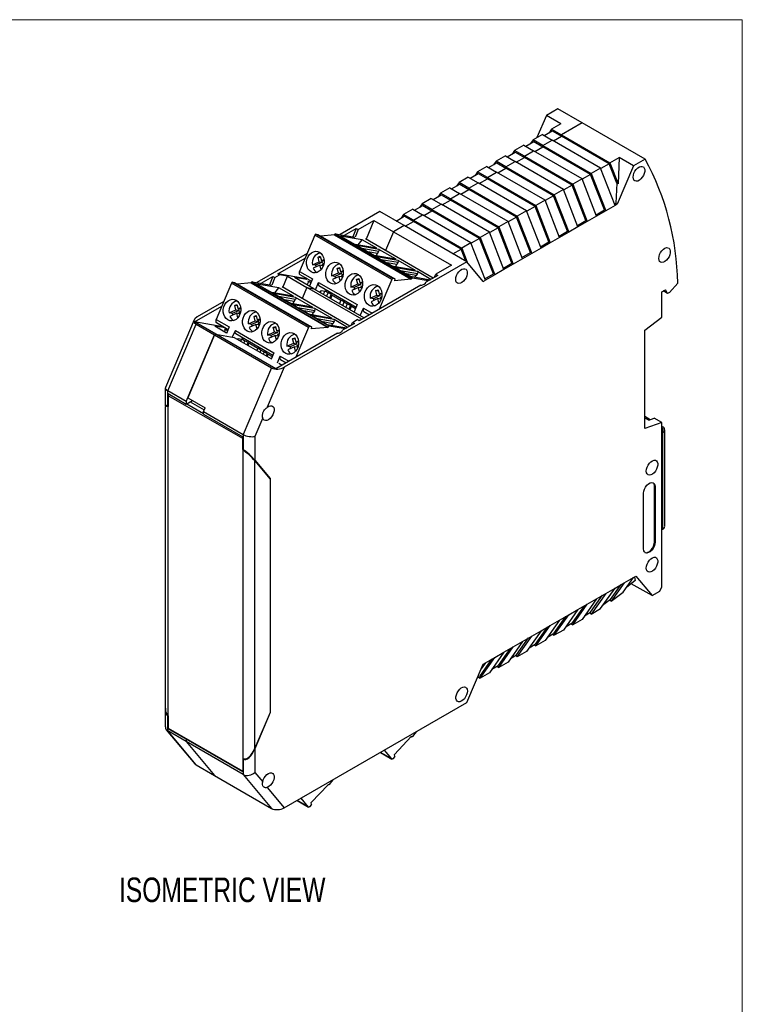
# Model space of a CAD drawing. Header units: millimetres. Extents: x 0 to 432, y 0 to 279.
# Tile 4 of 4: x 299 to 432, y 99 to 279. Entities that reach past the tile are written whole.
import ezdxf

# ---------------------------------------------------------------- set-up
doc = ezdxf.new("R2010")
doc.units = ezdxf.units.MM
doc.layers.add('TEXT', color=140, linetype='Continuous', lineweight=25)
doc.styles.add('SLDTEXTSTYLE0', font='TXT', dxfattribs={"width": 0.75})

msp = doc.modelspace()

# ---------------------------------------------------------------- linework, layer by layer
at = {"color": 7, "linetype": 'Continuous', "lineweight": 18}
for p in [(0, 279.4), (431.8, 0)]:
    msp.add_line(p, (431.8, 279.4), dxfattribs=at)
for p, q in [((397.99, 263.05), (395.88, 261.82)), ((402.45, 260.47), (397.99, 263.05)), ((395.88, 261.82), (394.15, 257.77)), ((398.53, 260.29), (395.88, 261.82)), ((398.53, 260.29), (396.83, 259.31)), ((402.45, 260.47), (398.63, 258.27)), ((413.97, 253.82), (402.45, 260.47)), ((395.47, 258.14), (396.95, 259)), ((396.83, 259.31), (396.38, 258.66)), ((396.83, 259.31), (398.63, 258.27)), ((396.95, 259), (398.63, 258.03)), ((392.08, 256.18), (393.56, 257.04)), ((393.44, 257.35), (392.98, 256.7)), ((395.14, 258.33), (393.44, 257.35)), ((395.24, 256.31), (393.44, 257.35)), ((393.56, 257.04), (395.24, 256.07)), ((395.14, 258.33), (396.94, 257.29)), ((395.24, 256.31), (396.94, 257.29)), ((405.81, 252.17), (396.94, 257.29)), ((397.15, 257.17), (398.63, 258.03)), ((398.63, 258.27), (407.51, 253.15)), ((398.63, 258.03), (398.63, 258.27)), ((407.38, 252.98), (398.63, 258.03)), ((388.68, 254.22), (390.17, 255.08)), ((390.04, 255.39), (389.59, 254.74)), ((391.74, 256.37), (390.04, 255.39)), ((391.85, 254.35), (390.04, 255.39)), ((390.17, 255.08), (391.85, 254.11)), ((391.74, 256.37), (393.54, 255.33)), ((391.85, 254.35), (393.54, 255.33)), ((402.41, 250.21), (393.54, 255.33)), ((393.75, 255.21), (395.24, 256.07)), ((395.24, 256.31), (404.11, 251.19)), ((395.24, 256.07), (395.24, 256.31)), ((403.99, 251.02), (395.24, 256.07)), ((385.29, 252.26), (386.77, 253.12)), ((386.65, 253.43), (386.19, 252.78)), ((388.35, 254.41), (386.65, 253.43)), ((388.45, 252.39), (386.65, 253.43)), ((386.77, 253.12), (388.45, 252.15)), ((388.35, 254.41), (390.15, 253.37)), ((388.45, 252.39), (390.15, 253.37)), ((399.02, 248.25), (390.15, 253.37)), ((390.36, 253.25), (391.85, 254.11)), ((391.85, 254.35), (400.72, 249.23)), ((391.85, 254.11), (391.85, 254.35)), ((400.59, 249.06), (391.85, 254.11)), ((407.38, 252.98), (405.84, 252.09)), ((408.77, 249.4), (407.38, 252.98)), ((407.51, 253.15), (409.2, 254.13)), ((407.51, 253.15), (409.01, 249.26)), ((409.2, 254.13), (409.01, 249.26)), ((411.86, 252.6), (409.2, 254.13)), ((413.97, 253.82), (411.86, 252.6)), ((381.89, 250.3), (383.38, 251.16)), ((383.26, 251.47), (382.8, 250.82)), ((384.95, 252.45), (383.26, 251.47)), ((385.06, 250.44), (383.26, 251.47)), ((383.38, 251.16), (385.06, 250.19)), ((384.95, 252.45), (386.75, 251.41)), ((385.06, 250.44), (386.75, 251.41)), ((395.63, 246.29), (386.75, 251.41)), ((386.97, 251.29), (388.45, 252.15)), ((388.45, 252.39), (397.32, 247.27)), ((388.45, 252.15), (388.45, 252.39)), ((397.2, 247.1), (388.45, 252.15)), ((405.81, 252.17), (404.11, 251.19)), ((404.11, 251.19), (406.77, 244.35)), ((408.46, 245.33), (405.81, 252.17)), ((411.86, 252.6), (408.87, 245.57)), ((379.86, 249.52), (379.4, 248.87)), ((381.56, 250.5), (379.86, 249.52)), ((381.66, 248.48), (379.86, 249.52)), ((381.56, 250.5), (383.36, 249.46)), ((381.66, 248.48), (383.36, 249.46)), ((392.23, 244.33), (383.36, 249.46)), ((383.57, 249.33), (385.06, 250.19)), ((385.06, 250.44), (393.93, 245.31)), ((385.06, 250.19), (385.06, 250.44)), ((393.81, 245.14), (385.06, 250.19)), ((402.41, 250.21), (400.72, 249.23)), ((405.07, 243.37), (402.41, 250.21)), ((403.99, 251.02), (402.45, 250.13)), ((406.52, 244.49), (403.99, 251.02)), ((408.77, 249.4), (408.63, 245.71)), ((409.01, 249.26), (408.77, 249.4)), ((376.47, 247.56), (376.01, 246.91)), ((378.16, 248.54), (376.47, 247.56)), ((378.27, 246.52), (376.47, 247.56)), ((378.16, 248.54), (379.97, 247.5)), ((378.5, 248.34), (379.98, 249.2)), ((379.98, 249.2), (381.66, 248.23)), ((380.18, 247.37), (381.66, 248.23)), ((381.66, 248.48), (390.53, 243.35)), ((381.66, 248.23), (381.66, 248.48)), ((390.41, 243.18), (381.66, 248.23)), ((399.02, 248.25), (397.32, 247.27)), ((401.67, 241.41), (399.02, 248.25)), ((400.59, 249.06), (399.05, 248.17)), ((403.13, 242.53), (400.59, 249.06)), ((400.72, 249.23), (403.37, 242.39)), ((374.77, 246.58), (373.07, 245.6)), ((374.77, 246.58), (376.57, 245.54)), ((375.11, 246.38), (376.59, 247.24)), ((376.59, 247.24), (378.27, 246.27)), ((376.78, 245.41), (378.27, 246.27)), ((378.27, 246.52), (379.97, 247.5)), ((378.27, 246.52), (387.14, 241.39)), ((378.27, 246.27), (378.27, 246.52)), ((387.02, 241.22), (378.27, 246.27)), ((388.84, 242.37), (379.97, 247.5)), ((395.63, 246.29), (393.93, 245.31)), ((398.28, 239.45), (395.63, 246.29)), ((397.2, 247.1), (395.66, 246.21)), ((399.73, 240.57), (397.2, 247.1)), ((397.32, 247.27), (399.98, 240.43)), ((408.37, 245.56), (408.63, 245.71)), ((408.63, 245.71), (408.87, 245.57)), ((365.33, 244.19), (358.05, 239.99)), ((369.78, 241.62), (365.33, 244.19)), ((371.38, 244.62), (369.68, 243.64)), ((371.38, 244.62), (373.18, 243.58)), ((371.71, 244.42), (373.2, 245.28)), ((373.07, 245.6), (372.62, 244.95)), ((374.87, 244.56), (373.07, 245.6)), ((373.2, 245.28), (374.87, 244.31)), ((373.39, 243.45), (374.87, 244.31)), ((374.87, 244.56), (376.57, 245.54)), ((374.87, 244.56), (383.75, 239.44)), ((374.87, 244.31), (374.87, 244.56)), ((383.62, 239.26), (374.87, 244.31)), ((385.44, 240.41), (376.57, 245.54)), ((392.23, 244.33), (390.53, 243.35)), ((394.89, 237.49), (392.23, 244.33)), ((393.81, 245.14), (392.26, 244.25)), ((396.34, 238.62), (393.81, 245.14)), ((393.93, 245.31), (396.58, 238.47)), ((404.98, 243.6), (406.52, 244.49)), ((406.77, 244.35), (405.07, 243.37)), ((406.77, 244.35), (406.52, 244.49)), ((408.46, 245.33), (406.77, 244.35)), ((408.87, 245.57), (408.46, 245.33)), ((361.37, 240.88), (364.26, 242.55)), ((364.26, 242.55), (362.8, 239.11)), ((364.26, 242.55), (367.83, 240.49)), ((368.32, 242.46), (369.8, 243.32)), ((369.68, 243.64), (369.22, 242.99)), ((371.48, 242.6), (369.68, 243.64)), ((371.48, 242.35), (369.8, 243.32)), ((370, 241.5), (371.48, 242.35)), ((371.48, 242.6), (373.18, 243.58)), ((371.48, 242.35), (371.48, 242.6)), ((371.48, 242.6), (380.35, 237.48)), ((380.23, 237.3), (371.48, 242.35)), ((382.05, 238.46), (373.18, 243.58)), ((388.84, 242.37), (387.14, 241.39)), ((391.49, 235.53), (388.84, 242.37)), ((390.41, 243.18), (388.87, 242.29)), ((392.94, 236.66), (390.41, 243.18)), ((390.53, 243.35), (393.19, 236.51)), ((401.58, 241.64), (403.13, 242.53)), ((403.37, 242.39), (401.67, 241.41)), ((403.37, 242.39), (403.13, 242.53)), ((405.07, 243.37), (403.37, 242.39)), ((358.86, 239.85), (361.02, 241.09)), ((361.02, 241.09), (360.38, 239.58)), ((361.37, 240.88), (360.79, 239.51)), ((361.02, 241.09), (361.37, 240.88)), ((367.83, 240.49), (366.37, 237.05)), ((369.78, 241.62), (367.83, 240.49)), ((367.83, 240.49), (378.48, 234.35)), ((381.31, 234.96), (369.78, 241.62)), ((385.44, 240.41), (383.75, 239.44)), ((388.1, 233.58), (385.44, 240.41)), ((387.02, 241.22), (385.48, 240.33)), ((389.55, 234.7), (387.02, 241.22)), ((387.14, 241.39), (389.79, 234.56)), ((398.19, 239.68), (399.73, 240.57)), ((399.98, 240.43), (398.28, 239.45)), ((399.98, 240.43), (399.73, 240.57)), ((401.67, 241.41), (399.98, 240.43)), ((353.43, 239.88), (350.6, 233.22)), ((367.53, 231.74), (353.43, 239.88)), ((367.72, 231.9), (353.62, 240.05)), ((353.62, 240.05), (353.96, 240.01)), ((353.96, 240.01), (368.06, 231.87)), ((357, 239.9), (354.52, 239.69)), ((357.03, 239.97), (357, 239.9)), ((357, 239.9), (371.11, 231.76)), ((357.03, 239.97), (371.13, 231.82)), ((371.33, 231.98), (357.22, 240.13)), ((357.22, 240.13), (360.78, 239.51)), ((358.14, 239.7), (360.82, 238.16)), ((362.1, 239.02), (358.14, 239.7)), ((361.39, 238.07), (362.1, 239.02)), ((364.78, 237.48), (362.1, 239.02)), ((375.12, 232), (362.68, 239.18)), ((383.62, 239.26), (382.08, 238.37)), ((386.16, 232.74), (383.62, 239.26)), ((383.75, 239.44), (386.4, 232.6)), ((394.8, 237.73), (396.34, 238.62)), ((396.58, 238.47), (396.34, 238.62)), ((398.28, 239.45), (396.58, 238.47)), ((364.71, 237.5), (360.79, 238.18)), ((360.82, 238.16), (364.78, 237.48)), ((361.19, 237.94), (364.35, 236.12)), ((365.15, 237.26), (361.19, 237.94)), ((362.03, 237.46), (365.17, 236.92)), ((364.9, 236.52), (363.13, 236.83)), ((364.9, 236.52), (365.17, 236.92)), ((368.31, 235.44), (365.15, 237.26)), ((378.75, 236.44), (380.23, 237.3)), ((381.09, 235.09), (380.23, 237.3)), ((382.05, 238.46), (380.35, 237.48)), ((380.35, 237.48), (381.34, 234.92)), ((384.7, 231.62), (382.05, 238.46)), ((394.89, 237.49), (393.19, 236.51)), ((396.58, 238.47), (394.89, 237.49)), ((351.98, 236.49), (342.77, 231.17)), ((346.6, 232.77), (351.64, 235.67)), ((381.31, 234.96), (347.81, 215.63)), ((352.97, 234.43), (354.2, 234.99)), ((354.8, 234.89), (353.56, 234.33)), ((354.01, 235.8), (354.41, 235.98)), ((354.2, 234.99), (354.01, 235.8)), ((354.48, 235.72), (354.01, 235.8)), ((354.2, 234.99), (354.8, 234.89)), ((354.41, 235.98), (354.61, 235.18)), ((354.61, 235.18), (355.09, 235.4)), ((355.11, 235.09), (354.61, 235.18)), ((354.8, 234.89), (354.73, 235.16)), ((368.24, 235.46), (364.32, 236.14)), ((364.35, 236.12), (368.31, 235.44)), ((364.69, 236.07), (364.9, 236.52)), ((368.69, 235.22), (364.73, 235.9)), ((364.73, 235.9), (367.89, 234.08)), ((365.56, 235.42), (368.71, 234.88)), ((368.71, 234.88), (368.43, 234.48)), ((371.85, 233.4), (368.69, 235.22)), ((384.29, 231.38), (381.31, 234.96)), ((391.49, 235.53), (389.79, 234.56)), ((391.4, 235.77), (392.94, 236.66)), ((393.19, 236.51), (391.49, 235.53)), ((393.19, 236.51), (392.94, 236.66)), ((350.6, 233.22), (352.98, 231.84)), ((353.56, 234.33), (352.97, 234.43)), ((354.36, 234.34), (353.12, 233.78)), ((354.56, 233.54), (354.36, 234.34)), ((354.83, 234.26), (354.36, 234.34)), ((354.57, 233.54), (354.56, 233.54)), ((355.08, 234.67), (354.77, 234.53)), ((354.77, 234.53), (354.89, 234.05)), ((357.54, 233.76), (357.95, 233.94)), ((357.74, 232.95), (357.54, 233.76)), ((358.01, 233.68), (357.54, 233.76)), ((357.95, 233.94), (358.14, 233.14)), ((358.14, 233.14), (358.63, 233.36)), ((358.65, 233.05), (358.14, 233.14)), ((358.33, 232.85), (358.27, 233.12)), ((368.43, 234.48), (366.66, 234.79)), ((371.78, 233.42), (367.86, 234.1)), ((367.89, 234.08), (371.85, 233.4)), ((368.22, 234.03), (368.43, 234.48)), ((372.22, 233.18), (368.27, 233.86)), ((368.27, 233.86), (370.94, 232.32)), ((369.1, 233.38), (372.25, 232.84)), ((374.69, 231.75), (372.22, 233.18)), ((378.48, 234.35), (375.58, 232.68)), ((388.1, 233.58), (386.4, 232.6)), ((388.01, 233.81), (389.55, 234.7)), ((389.79, 234.56), (388.1, 233.58)), ((389.79, 234.56), (389.55, 234.7)), ((356.05, 223.17), (341.95, 231.31)), ((341.95, 231.31), (345.51, 230.7)), ((343.59, 231.03), (345.74, 232.27)), ((345.74, 232.27), (345.1, 230.77)), ((346.1, 232.07), (345.51, 230.69)), ((345.74, 232.27), (346.1, 232.07)), ((346.1, 232.07), (346.96, 232.56)), ((346.6, 232.77), (346.96, 232.56)), ((351.83, 231.87), (346.6, 232.77)), ((348.4, 232.31), (346.96, 232.56)), ((347.54, 230.29), (348.4, 232.31)), ((348.4, 232.31), (351.97, 230.25)), ((351.92, 231.71), (349.67, 232.09)), ((353.25, 230.03), (349.67, 232.09)), ((350.65, 232.64), (352.8, 231.4)), ((351.74, 232.01), (351.92, 231.71)), ((352.03, 230.73), (352.3, 231.36)), ((352.04, 231.51), (352.3, 231.36)), ((352.68, 231.14), (352.3, 231.36)), ((352.98, 231.84), (352.42, 230.51)), ((356.5, 232.39), (357.74, 232.95)), ((357.09, 232.29), (356.5, 232.39)), ((357.9, 232.3), (356.66, 231.74)), ((358.33, 232.85), (357.09, 232.29)), ((357.74, 232.95), (358.33, 232.85)), ((358.09, 231.5), (357.9, 232.3)), ((358.37, 232.22), (357.9, 232.3)), ((358.1, 231.5), (358.09, 231.5)), ((358.61, 232.63), (358.3, 232.49)), ((358.3, 232.49), (358.42, 232.01)), ((361.08, 231.72), (361.48, 231.9)), ((361.27, 230.91), (361.08, 231.72)), ((361.55, 231.64), (361.08, 231.72)), ((361.48, 231.9), (361.68, 231.1)), ((361.68, 231.1), (362.16, 231.32)), ((367.53, 231.74), (365.22, 226.29)), ((368.06, 231.87), (367.72, 231.9)), ((368.06, 231.87), (368.05, 231.49)), ((371.11, 231.76), (368.05, 231.49)), ((371.97, 232.44), (370.2, 232.75)), ((370.94, 232.32), (374.58, 231.69)), ((371.11, 231.76), (371.13, 231.82)), ((374.22, 231.49), (371.33, 231.98)), ((371.84, 232.16), (371.97, 232.44)), ((372.25, 232.84), (371.97, 232.44)), ((375.94, 232.47), (373.78, 231.23)), ((375.35, 232.14), (375.58, 232.68)), ((375.58, 232.68), (375.94, 232.47)), ((384.29, 231.38), (384.7, 231.62)), ((384.61, 231.85), (386.16, 232.74)), ((386.4, 232.6), (384.7, 231.62)), ((386.4, 232.6), (386.16, 232.74)), ((338.15, 231.07), (335.32, 224.4)), ((352.26, 222.92), (338.15, 231.07)), ((352.45, 223.08), (338.34, 231.23)), ((338.34, 231.23), (338.68, 231.19)), ((338.68, 231.19), (352.79, 223.05)), ((341.73, 231.09), (339.24, 230.87)), ((341.75, 231.15), (341.73, 231.09)), ((341.73, 231.09), (355.83, 222.94)), ((341.75, 231.15), (355.86, 223.01)), ((342.87, 230.89), (345.54, 229.34)), ((346.83, 230.2), (342.87, 230.89)), ((346.11, 229.26), (346.83, 230.2)), ((349.5, 228.66), (346.83, 230.2)), ((359.85, 223.19), (347.41, 230.37)), ((351.97, 230.25), (351.11, 228.23)), ((362.03, 224.45), (351.97, 230.25)), ((351.97, 230.25), (353.25, 230.03)), ((353.25, 230.03), (362.48, 224.7)), ((353.55, 229.86), (354.11, 231.19)), ((354.11, 231.19), (361.19, 227.11)), ((354.17, 230.61), (361, 226.67)), ((354.51, 229.6), (354.41, 229.36)), ((355.55, 229.48), (354.64, 229.64)), ((355, 229.02), (355.23, 229.54)), ((355.26, 229.98), (355.55, 229.48)), ((355.55, 229.48), (355.84, 229.32)), ((360.04, 230.35), (361.27, 230.91)), ((360.63, 230.24), (360.04, 230.35)), ((361.43, 230.26), (360.2, 229.7)), ((361.87, 230.81), (360.63, 230.24)), ((361.27, 230.91), (361.87, 230.81)), ((361.63, 229.46), (361.43, 230.26)), ((361.9, 230.18), (361.43, 230.26)), ((372.83, 230.68), (361.52, 224.15)), ((361.64, 229.46), (361.63, 229.46)), ((362.18, 231.01), (361.68, 231.1)), ((361.87, 230.81), (361.8, 231.08)), ((362.15, 230.59), (361.84, 230.45)), ((361.84, 230.45), (361.96, 229.96)), ((364.61, 229.68), (365.02, 229.86)), ((364.81, 228.87), (364.61, 229.68)), ((365.08, 229.59), (364.61, 229.68)), ((365.02, 229.86), (365.22, 229.06)), ((373.69, 231.02), (373.78, 231.23)), ((417.02, 229.45), (417.73, 229.86)), ((417.02, 224.81), (417.02, 229.45)), ((418.09, 229.17), (417.31, 229.62)), ((418.09, 229.17), (417.73, 229.86)), ((418.43, 229.37), (419.96, 231.07)), ((336.71, 227.67), (331.83, 224.85)), ((349.43, 228.68), (345.51, 229.36)), ((345.54, 229.34), (349.5, 228.66)), ((345.92, 229.13), (349.08, 227.3)), ((349.88, 228.44), (345.92, 229.13)), ((346.75, 228.65), (349.9, 228.1)), ((349.63, 227.7), (347.85, 228.01)), ((349.41, 227.26), (349.63, 227.7)), ((349.63, 227.7), (349.9, 228.1)), ((353.04, 226.62), (349.88, 228.44)), ((354.35, 229.4), (354.35, 229.39)), ((355.84, 229.32), (355.57, 228.69)), ((356.43, 228.97), (355.84, 229.32)), ((356.17, 228.35), (356.43, 228.97)), ((356.35, 228.24), (356.62, 228.87)), ((356.43, 228.97), (358.21, 227.95)), ((358.21, 227.95), (357.94, 227.32)), ((358.81, 227.6), (358.21, 227.95)), ((363.57, 228.31), (364.81, 228.87)), ((364.16, 228.2), (363.57, 228.31)), ((364.97, 228.22), (363.73, 227.66)), ((365.4, 228.77), (364.16, 228.2)), ((364.81, 228.87), (365.4, 228.77)), ((365.17, 227.42), (364.97, 228.22)), ((365.44, 228.14), (364.97, 228.22)), ((365.22, 229.06), (365.7, 229.28)), ((365.72, 228.97), (365.22, 229.06)), ((365.4, 228.77), (365.34, 229.04)), ((365.68, 228.55), (365.38, 228.41)), ((365.38, 228.41), (365.49, 227.92)), ((418.43, 229.37), (418.09, 229.17)), ((331.33, 223.95), (336.37, 226.86)), ((337.69, 225.61), (338.93, 226.18)), ((339.52, 226.07), (338.28, 225.51)), ((338.73, 226.98), (339.14, 227.17)), ((338.93, 226.18), (338.73, 226.98)), ((339.2, 226.9), (338.73, 226.98)), ((338.93, 226.18), (339.52, 226.07)), ((339.14, 227.17), (339.34, 226.36)), ((339.34, 226.36), (339.82, 226.58)), ((339.84, 226.28), (339.34, 226.36)), ((339.52, 226.07), (339.46, 226.34)), ((339.8, 225.85), (339.49, 225.71)), ((352.97, 226.64), (349.05, 227.32)), ((349.08, 227.3), (353.04, 226.62)), ((353.41, 226.4), (349.46, 227.08)), ((349.46, 227.08), (352.62, 225.26)), ((350.29, 226.6), (353.44, 226.06)), ((353.16, 225.66), (351.39, 225.97)), ((353.44, 226.06), (353.16, 225.66)), ((356.57, 224.58), (353.41, 226.4)), ((358.54, 226.98), (358.81, 227.6)), ((358.81, 227.6), (359.37, 227.28)), ((359.37, 227.28), (359.11, 226.65)), ((359.97, 226.93), (359.37, 227.28)), ((359.7, 226.3), (359.97, 226.93)), ((359.88, 226.2), (360.15, 226.83)), ((359.97, 226.93), (360.89, 226.4)), ((361.19, 227.11), (360.62, 225.78)), ((361.75, 225.12), (362.32, 226.45)), ((362.32, 226.45), (363.91, 225.53)), ((362.37, 225.87), (363.44, 225.26)), ((365.17, 227.42), (365.17, 227.42)), ((331.29, 224.31), (326.02, 211.89)), ((335.32, 224.4), (337.71, 223.03)), ((338.28, 225.51), (337.69, 225.61)), ((339.09, 225.53), (337.85, 224.96)), ((339.29, 224.72), (339.09, 225.53)), ((339.56, 225.44), (339.09, 225.53)), ((339.29, 224.73), (339.29, 224.72)), ((339.49, 225.71), (339.61, 225.23)), ((341.23, 223.57), (342.46, 224.14)), ((343.06, 224.03), (341.82, 223.47)), ((342.27, 224.94), (342.67, 225.13)), ((342.46, 224.14), (342.27, 224.94)), ((342.74, 224.86), (342.27, 224.94)), ((342.46, 224.14), (343.06, 224.03)), ((342.67, 225.13), (342.87, 224.32)), ((342.87, 224.32), (343.35, 224.54)), ((343.37, 224.23), (342.87, 224.32)), ((343.06, 224.03), (342.99, 224.3)), ((356.5, 224.6), (352.58, 225.28)), ((352.62, 225.26), (356.57, 224.58)), ((352.95, 225.22), (353.16, 225.66)), ((356.95, 224.36), (352.99, 225.04)), ((352.99, 225.04), (355.67, 223.5)), ((353.82, 224.56), (356.97, 224.02)), ((359.42, 222.94), (356.95, 224.36)), ((360.31, 223.86), (361.17, 224.36)), ((361.52, 224.15), (361.17, 224.36)), ((361.17, 224.36), (361.71, 224.26)), ((362.75, 224.86), (362.76, 224.89)), ((413.94, 222.41), (417.02, 224.81)), ((326.44, 211.29), (331.63, 223.51)), ((335.25, 221.68), (331.33, 223.95)), ((336.55, 223.05), (331.33, 223.95)), ((331.63, 223.51), (335.02, 221.55)), ((336.65, 222.89), (335.08, 223.16)), ((337.24, 221.91), (335.08, 223.16)), ((335.38, 223.82), (337.52, 222.58)), ((336.47, 223.19), (336.65, 222.89)), ((336.77, 222.69), (337.03, 222.54)), ((336.85, 222.14), (337.03, 222.54)), ((337.41, 222.32), (337.03, 222.54)), ((337.71, 223.03), (337.2, 221.83)), ((338.33, 221.18), (338.84, 222.37)), ((338.84, 222.37), (345.91, 218.29)), ((341.82, 223.47), (341.23, 223.57)), ((342.62, 223.49), (341.39, 222.92)), ((342.82, 222.68), (342.62, 223.49)), ((343.1, 223.4), (342.62, 223.49)), ((342.83, 222.68), (342.82, 222.68)), ((343.34, 223.81), (343.03, 223.67)), ((343.03, 223.67), (343.15, 223.19)), ((345.8, 222.9), (346.21, 223.08)), ((346, 222.1), (345.8, 222.9)), ((346.28, 222.82), (345.8, 222.9)), ((346.21, 223.08), (346.41, 222.28)), ((346.41, 222.28), (346.89, 222.5)), ((346.91, 222.19), (346.41, 222.28)), ((346.59, 221.99), (346.53, 222.26)), ((352.26, 222.92), (349.94, 217.47)), ((352.79, 223.05), (352.45, 223.08)), ((352.79, 223.05), (352.77, 222.68)), ((355.83, 222.94), (352.77, 222.68)), ((356.7, 223.62), (354.92, 223.93)), ((355.67, 223.5), (359.3, 222.87)), ((355.83, 222.94), (355.86, 223.01)), ((358.95, 222.67), (356.05, 223.17)), ((356.56, 223.34), (356.7, 223.62)), ((356.97, 224.02), (356.7, 223.62)), ((358.42, 222.21), (358.5, 222.41)), ((360.66, 223.66), (358.5, 222.41)), ((360.08, 223.32), (360.31, 223.86)), ((360.31, 223.86), (360.66, 223.66)), ((413.94, 204.36), (413.94, 222.41)), ((329.83, 209.33), (335.02, 221.55)), ((335.02, 221.55), (330.12, 210.01)), ((335.02, 221.55), (335.25, 221.68)), ((335.02, 221.55), (345.49, 215.51)), ((346.25, 215.34), (335.25, 221.68)), ((335.25, 221.68), (338.65, 221.1)), ((338.65, 221.1), (338.59, 221.13)), ((338.65, 221.1), (345.44, 217.18)), ((338.9, 221.79), (345.73, 217.85)), ((339.23, 220.78), (339.23, 220.77)), ((340.28, 220.66), (339.37, 220.82)), ((339.82, 220.42), (339.95, 220.72)), ((339.98, 221.16), (340.28, 220.66)), ((340.28, 220.66), (340.56, 220.5)), ((340.56, 220.5), (340.39, 220.09)), ((341.16, 220.16), (340.56, 220.5)), ((344.76, 221.53), (346, 222.1)), ((345.36, 221.43), (344.76, 221.53)), ((346.16, 221.44), (344.92, 220.88)), ((346.59, 221.99), (345.36, 221.43)), ((346, 222.1), (346.59, 221.99)), ((346.36, 220.64), (346.16, 221.44)), ((346.63, 221.36), (346.16, 221.44)), ((357.56, 221.87), (346.25, 215.34)), ((346.37, 220.64), (346.36, 220.64)), ((346.88, 221.77), (346.57, 221.63)), ((346.57, 221.63), (346.68, 221.15)), ((349.34, 220.86), (349.75, 221.04)), ((349.54, 220.05), (349.34, 220.86)), ((349.81, 220.78), (349.34, 220.86)), ((349.75, 221.04), (349.94, 220.24)), ((349.94, 220.24), (350.42, 220.46)), ((340.99, 219.75), (341.16, 220.16)), ((341.16, 220.16), (342.94, 219.13)), ((341.17, 219.64), (341.34, 220.05)), ((342.94, 219.13), (342.76, 218.72)), ((343.53, 218.79), (342.94, 219.13)), ((343.36, 218.38), (343.53, 218.79)), ((343.53, 218.79), (344.1, 218.46)), ((348.3, 219.49), (349.54, 220.05)), ((348.89, 219.39), (348.3, 219.49)), ((349.69, 219.4), (348.46, 218.84)), ((350.13, 219.95), (348.89, 219.39)), ((349.54, 220.05), (350.13, 219.95)), ((349.89, 218.6), (349.69, 219.4)), ((350.17, 219.32), (349.69, 219.4)), ((350.45, 220.15), (349.94, 220.24)), ((350.13, 219.95), (350.06, 220.22)), ((350.41, 219.73), (350.1, 219.59)), ((350.1, 219.59), (350.22, 219.11)), ((344.1, 218.46), (343.93, 218.05)), ((344.7, 218.11), (344.1, 218.46)), ((344.52, 217.71), (344.7, 218.11)), ((344.7, 218.11), (345.61, 217.58)), ((344.7, 217.6), (344.88, 218.01)), ((345.91, 218.29), (345.4, 217.09)), ((346.54, 216.44), (347.04, 217.64)), ((347.04, 217.64), (348.64, 216.72)), ((347.1, 217.06), (348.16, 216.44)), ((349.9, 218.6), (349.89, 218.6)), ((345.49, 215.51), (340.3, 203.29)), ((347.81, 215.63), (344.7, 208.3)), ((346.8, 216.4), (347.44, 216.02)), ((347.48, 216.04), (347.49, 216.07)), ((326, 211.79), (326, 208.53)), ((329.83, 209.33), (326.44, 211.29)), ((326.44, 208.47), (326.44, 211.29)), ((326.51, 210.8), (326.51, 208.43)), ((326.51, 210.8), (329.83, 208.88)), ((340.19, 202.53), (326.55, 210.41)), ((326.55, 208.28), (326.55, 210.41)), ((330.12, 210.01), (333.3, 208.17)), ((326, 208.41), (326, 153.01)), ((326.44, 208.47), (326.51, 208.43)), ((326.44, 208.35), (326.44, 151.84)), ((326.55, 208.28), (326.44, 208.35)), ((326.55, 208.38), (326.51, 208.43)), ((329.83, 208.88), (330.96, 209.53)), ((329.83, 209.33), (329.83, 208.88)), ((329.94, 208.94), (333.01, 207.16)), ((330.57, 209.31), (333.15, 207.82)), ((333.01, 207.49), (333.3, 208.17)), ((333.01, 207.49), (340.3, 203.29)), ((333.01, 207.04), (333.01, 207.49)), ((333.01, 207.04), (340.23, 202.88)), ((343.86, 206.32), (342.42, 202.92)), ((414.92, 206), (413.94, 206.56)), ((414.65, 205.9), (413.94, 206.31)), ((414.65, 205.9), (415.67, 206.29)), ((417.02, 205.51), (415.67, 206.29)), ((417.02, 205.51), (413.94, 204.36)), ((417.02, 175.34), (417.02, 205.51)), ((417.19, 204.69), (417.02, 204.79)), ((417.19, 204.44), (417.02, 204.54)), ((417.02, 204.51), (417.19, 204.44)), ((417.19, 204.44), (417.19, 203.63)), ((417.58, 186.44), (417.58, 204.16)), ((340.19, 202.53), (340.19, 200.41)), ((340.23, 200.51), (340.23, 202.88)), ((340.3, 203.29), (340.3, 200.47)), ((342.42, 202.92), (342.42, 198.58)), ((417.19, 203.63), (417.19, 185.91)), ((340.3, 200.34), (340.19, 200.41)), ((340.23, 200.51), (340.3, 200.47)), ((340.23, 200.51), (340.43, 200.27)), ((340.3, 143.84), (340.3, 200.34)), ((342.42, 198.58), (345.25, 195.19)), ((342.42, 145.73), (342.42, 198.46)), ((342.42, 198.46), (345.21, 195.1)), ((345.05, 195.3), (345.25, 195.19)), ((345.25, 195.19), (345.25, 152.27)), ((345.21, 195.1), (345.21, 152.3)), ((415.71, 193.79), (415.82, 193.73)), ((415.71, 183.58), (415.71, 193.79)), ((415.82, 193.73), (415.82, 183.52)), ((413.69, 182.29), (413.69, 192.5)), ((417.19, 185.91), (417.02, 185.8)), ((415.71, 183.58), (415.82, 183.52)), ((409.94, 174.34), (411.86, 177.07)), ((410.16, 176.09), (411.86, 177.07)), ((411.86, 177.07), (412.27, 177.3)), ((412.06, 177.19), (412.18, 176.47)), ((412.27, 177.3), (415.25, 173.72)), ((407.66, 173.02), (409.58, 175.75)), ((410.16, 176.09), (407.76, 172.68)), ((408.46, 175.11), (410.16, 176.09)), ((412.18, 176.47), (410.57, 175.24)), ((415.25, 173.72), (411.45, 175.91)), ((416.68, 174.55), (417.02, 175.34)), ((403.99, 170.67), (406.19, 173.79)), ((406.77, 174.13), (404.11, 170.35)), ((405.07, 173.15), (406.77, 174.13)), ((405.81, 171.33), (408.46, 175.11)), ((406.77, 174.13), (408.46, 175.11)), ((407.76, 172.68), (409.94, 174.34)), ((415.25, 173.72), (416.68, 174.55)), ((402.79, 171.84), (400.59, 168.71)), ((400.72, 168.39), (403.37, 172.17)), ((401.67, 171.19), (403.37, 172.17)), ((405.07, 173.15), (402.41, 169.37)), ((403.37, 172.17), (405.07, 173.15)), ((406.41, 172.07), (406.27, 171.98)), ((407.66, 173.02), (406.41, 172.07)), ((407.76, 172.68), (407.45, 172.86)), ((399.4, 169.88), (397.2, 166.75)), ((397.32, 166.44), (399.98, 170.21)), ((398.28, 169.23), (399.98, 170.21)), ((401.67, 171.19), (399.02, 167.41)), ((399.98, 170.21), (401.67, 171.19)), ((402.87, 170.02), (403.99, 170.67)), ((404.11, 170.35), (403.78, 170.55)), ((404.11, 170.35), (405.81, 171.33)), ((393.93, 164.48), (396.58, 168.25)), ((394.89, 167.27), (396.58, 168.25)), ((398.28, 169.23), (395.63, 165.46)), ((396.58, 168.25), (398.28, 169.23)), ((399.48, 168.06), (400.59, 168.71)), ((400.38, 168.59), (400.72, 168.39)), ((402.41, 169.37), (400.72, 168.39)), ((390.53, 162.52), (393.19, 166.29)), ((391.49, 165.31), (393.19, 166.29)), ((394.89, 167.27), (392.23, 163.5)), ((393.19, 166.29), (394.89, 167.27)), ((396, 167.92), (393.81, 164.79)), ((396.08, 166.11), (397.2, 166.75)), ((396.99, 166.63), (397.32, 166.44)), ((399.02, 167.41), (397.32, 166.44)), ((391.49, 165.31), (388.84, 161.54)), ((389.79, 164.33), (391.49, 165.31)), ((390.41, 162.83), (392.61, 165.96)), ((392.69, 164.15), (393.81, 164.79)), ((393.59, 164.67), (393.93, 164.48)), ((395.63, 165.46), (393.93, 164.48)), ((388.1, 163.35), (385.44, 159.58)), ((386.4, 162.37), (388.1, 163.35)), ((389.22, 164), (387.02, 160.87)), ((387.14, 160.56), (389.79, 164.33)), ((388.1, 163.35), (389.79, 164.33)), ((389.29, 162.19), (390.41, 162.83)), ((390.53, 162.52), (390.2, 162.71)), ((392.23, 163.5), (390.53, 162.52)), ((381.31, 154.13), (384.29, 161.16)), ((385.82, 162.04), (383.62, 158.91)), ((383.75, 158.6), (386.4, 162.37)), ((384.7, 161.39), (383.92, 160.28)), ((384.29, 161.16), (384.7, 161.39)), ((384.7, 161.39), (386.4, 162.37)), ((385.9, 160.23), (387.02, 160.87)), ((388.84, 161.54), (387.14, 160.56)), ((385.44, 159.58), (383.75, 158.6)), ((386.81, 160.75), (387.14, 160.56)), ((383.25, 158.7), (383.62, 158.91)), ((383.41, 158.79), (383.75, 158.6)), ((347.81, 134.79), (381.31, 154.13)), ((326, 152.88), (326, 149.62)), ((326.44, 151.84), (326.55, 151.78)), ((326.51, 151.68), (326.55, 151.77)), ((326.55, 149.41), (326.55, 151.78)), ((345.21, 152.3), (342.42, 145.73)), ((345.25, 152.27), (342.42, 145.61)), ((345.25, 152.27), (345.21, 152.29)), ((326.44, 151.72), (326.51, 151.68)), ((326.44, 148.9), (326.44, 151.72)), ((326.51, 151.68), (326.51, 149.31)), ((326.18, 149.12), (331.38, 142.87)), ((329.83, 146.94), (326.44, 148.9)), ((331.63, 142.67), (326.44, 148.9)), ((326.51, 149.31), (326.61, 149.37)), ((329.83, 147.39), (326.51, 149.31)), ((326.55, 149.41), (340.19, 141.53)), ((371.97, 148.74), (371.33, 147.88)), ((329.83, 147.39), (329.94, 147.45)), ((329.83, 147.39), (329.83, 146.94)), ((340.23, 141.39), (329.83, 147.39)), ((340.3, 140.9), (329.83, 146.94)), ((329.83, 146.94), (335.02, 140.71)), ((371.11, 147.85), (368.05, 144.59)), ((371.09, 147.84), (371.15, 147.8)), ((371.13, 147.82), (371.1, 147.84)), ((371.11, 147.85), (371.13, 147.82)), ((342.42, 145.61), (342.42, 141.27)), ((365.43, 144.96), (367.55, 143.73)), ((367.53, 143.75), (365.43, 144.96)), ((367.53, 143.75), (366.17, 145.39)), ((368.06, 144.23), (368.05, 144.59)), ((340.19, 143.9), (340.3, 143.84)), ((340.19, 143.9), (340.19, 141.53)), ((340.27, 143.86), (340.23, 143.76)), ((340.23, 143.76), (340.3, 143.72)), ((340.23, 143.76), (340.23, 141.39)), ((340.3, 143.72), (340.3, 140.9)), ((368.06, 144.23), (367.72, 143.8)), ((331.63, 142.67), (335.02, 140.71)), ((340.19, 141.53), (340.23, 141.55)), ((342.42, 141.27), (343.86, 139.53)), ((335.02, 140.71), (345.49, 134.67)), ((340.3, 140.9), (345.49, 134.67)), ((356.7, 139.92), (356.05, 139.07)), ((344.7, 138.52), (347.81, 134.79)), ((355.83, 139.03), (352.77, 135.77)), ((355.82, 139.02), (355.88, 138.99)), ((355.86, 139), (355.82, 139.02)), ((355.83, 139.03), (355.86, 139)), ((350.15, 136.14), (352.28, 134.91)), ((352.26, 134.93), (350.16, 136.14)), ((352.26, 134.93), (350.89, 136.57)), ((352.79, 135.42), (352.77, 135.77)), ((352.79, 135.42), (352.45, 134.99))]:
    msp.add_line(p, q)
at = {"flags": 128}
for points in [[(411.79, 250.52), (411.82, 250.87), (411.94, 251.24), (412.12, 251.61), (412.36, 251.93), (412.63, 252.2), (412.92, 252.39), (413.2, 252.49), (413.46, 252.48), (413.67, 252.38), (413.82, 252.18), (413.9, 251.9), (413.9, 251.57), (413.82, 251.2), (413.67, 250.83), (413.46, 250.48), (413.2, 250.18), (412.92, 249.95), (412.63, 249.8), (412.36, 249.76), (412.12, 249.82), (411.94, 249.97), (411.82, 250.21), (411.79, 250.52)], [(352.73, 233.12), (352.42, 233.37), (352.16, 233.7), (351.99, 234.11), (351.9, 234.57), (351.91, 235.05), (352.01, 235.52), (352.19, 235.96), (352.45, 236.34), (352.78, 236.63), (353.14, 236.83), (353.53, 236.92), (353.91, 236.89), (354.27, 236.75), (354.59, 236.5), (354.84, 236.16), (355.02, 235.75), (355.1, 235.29), (355.1, 234.81), (355, 234.34), (354.81, 233.9), (354.55, 233.52), (354.23, 233.23), (353.86, 233.03), (353.48, 232.95), (353.09, 232.97), (352.73, 233.12)], [(416.49, 235.59), (416.53, 235.95), (416.64, 236.32), (416.82, 236.68), (417.06, 237.01), (417.33, 237.28), (417.62, 237.47), (417.9, 237.57), (418.16, 237.56), (418.37, 237.45), (418.52, 237.26), (418.6, 236.98), (418.6, 236.65), (418.52, 236.28), (418.37, 235.91), (418.16, 235.56), (417.9, 235.26), (417.62, 235.03), (417.33, 234.88), (417.06, 234.84), (416.82, 234.89), (416.64, 235.05), (416.53, 235.29), (416.49, 235.59)], [(356.27, 231.08), (355.95, 231.32), (355.7, 231.66), (355.52, 232.07), (355.44, 232.53), (355.44, 233.01), (355.54, 233.48), (355.73, 233.92), (355.99, 234.3), (356.31, 234.59), (356.68, 234.79), (357.06, 234.88), (357.45, 234.85), (357.81, 234.7), (358.12, 234.46), (358.38, 234.12), (358.55, 233.71), (358.64, 233.25), (358.63, 232.77), (358.53, 232.3), (358.35, 231.86), (358.09, 231.48), (357.76, 231.19), (357.4, 230.99), (357.01, 230.9), (356.63, 230.93), (356.27, 231.08)], [(350.6, 233.22), (350.56, 233.11), (350.54, 233.01), (350.53, 232.91), (350.54, 232.82), (350.56, 232.74), (350.6, 232.68), (350.65, 232.64)], [(379.26, 231.74), (379.3, 232.09), (379.41, 232.46), (379.6, 232.83), (379.83, 233.16), (380.1, 233.43), (380.39, 233.62), (380.67, 233.71), (380.93, 233.71), (381.14, 233.6), (381.29, 233.4), (381.37, 233.12), (381.37, 232.79), (381.29, 232.42), (381.14, 232.05), (380.93, 231.7), (380.67, 231.4), (380.39, 231.17), (380.1, 231.03), (379.83, 230.98), (379.6, 231.04), (379.41, 231.19), (379.3, 231.43), (379.26, 231.74)], [(359.8, 229.04), (359.49, 229.28), (359.23, 229.62), (359.06, 230.03), (358.97, 230.49), (358.98, 230.97), (359.08, 231.44), (359.26, 231.88), (359.52, 232.26), (359.85, 232.55), (360.21, 232.75), (360.6, 232.84), (360.98, 232.81), (361.34, 232.66), (361.66, 232.42), (361.91, 232.08), (362.09, 231.67), (362.17, 231.21), (362.17, 230.73), (362.07, 230.26), (361.88, 229.82), (361.62, 229.44), (361.3, 229.15), (360.93, 228.95), (360.55, 228.86), (360.16, 228.89), (359.8, 229.04)], [(354.11, 231.19), (354.08, 231.08), (354.05, 230.98), (354.05, 230.88), (354.06, 230.79), (354.08, 230.71), (354.12, 230.65), (354.17, 230.61)], [(363.34, 226.99), (363.02, 227.24), (362.77, 227.58), (362.59, 227.99), (362.51, 228.45), (362.51, 228.93), (362.61, 229.4), (362.8, 229.84), (363.06, 230.22), (363.38, 230.51), (363.75, 230.71), (364.13, 230.79), (364.52, 230.77), (364.88, 230.62), (365.2, 230.37), (365.45, 230.04), (365.62, 229.62), (365.71, 229.17), (365.7, 228.69), (365.61, 228.22), (365.42, 227.78), (365.16, 227.4), (364.84, 227.11), (364.47, 226.91), (364.08, 226.82), (363.7, 226.85), (363.34, 226.99)], [(337.46, 224.3), (337.14, 224.55), (336.89, 224.89), (336.71, 225.3), (336.63, 225.76), (336.63, 226.23), (336.73, 226.71), (336.92, 227.14), (337.18, 227.52), (337.5, 227.82), (337.87, 228.01), (338.25, 228.1), (338.64, 228.07), (339, 227.93), (339.32, 227.68), (339.57, 227.34), (339.74, 226.93), (339.83, 226.47), (339.82, 225.99), (339.73, 225.52), (339.54, 225.09), (339.28, 224.71), (338.96, 224.41), (338.59, 224.21), (338.2, 224.13), (337.82, 224.16), (337.46, 224.3)], [(340.99, 222.26), (340.68, 222.51), (340.43, 222.85), (340.25, 223.26), (340.16, 223.71), (340.17, 224.19), (340.27, 224.66), (340.45, 225.1), (340.72, 225.48), (341.04, 225.78), (341.4, 225.97), (341.79, 226.06), (342.17, 226.03), (342.53, 225.89), (342.85, 225.64), (343.1, 225.3), (343.28, 224.89), (343.37, 224.43), (343.36, 223.95), (343.26, 223.48), (343.08, 223.04), (342.81, 222.67), (342.49, 222.37), (342.13, 222.17), (341.74, 222.09), (341.35, 222.12), (340.99, 222.26)], [(362.32, 226.45), (362.28, 226.35), (362.26, 226.24), (362.25, 226.14), (362.26, 226.05), (362.28, 225.97), (362.32, 225.91), (362.37, 225.87)], [(335.32, 224.4), (335.29, 224.3), (335.26, 224.19), (335.25, 224.09), (335.26, 224), (335.29, 223.92), (335.33, 223.86), (335.38, 223.82)], [(338.84, 222.37), (338.8, 222.26), (338.78, 222.16), (338.77, 222.06), (338.78, 221.97), (338.81, 221.89), (338.85, 221.83), (338.9, 221.79)], [(344.53, 220.22), (344.21, 220.47), (343.96, 220.81), (343.79, 221.22), (343.7, 221.67), (343.7, 222.15), (343.8, 222.62), (343.99, 223.06), (344.25, 223.44), (344.57, 223.73), (344.94, 223.93), (345.32, 224.02), (345.71, 223.99), (346.07, 223.85), (346.39, 223.6), (346.64, 223.26), (346.81, 222.85), (346.9, 222.39), (346.9, 221.91), (346.8, 221.44), (346.61, 221), (346.35, 220.63), (346.03, 220.33), (345.66, 220.13), (345.28, 220.05), (344.89, 220.08), (344.53, 220.22)], [(348.07, 218.18), (347.75, 218.42), (347.5, 218.76), (347.32, 219.17), (347.23, 219.63), (347.24, 220.11), (347.34, 220.58), (347.52, 221.02), (347.79, 221.4), (348.11, 221.69), (348.47, 221.89), (348.86, 221.98), (349.24, 221.95), (349.61, 221.81), (349.92, 221.56), (350.17, 221.22), (350.35, 220.81), (350.44, 220.35), (350.43, 219.87), (350.33, 219.4), (350.15, 218.96), (349.88, 218.58), (349.56, 218.29), (349.2, 218.09), (348.81, 218.01), (348.43, 218.03), (348.07, 218.18)], [(347.04, 217.64), (347.01, 217.53), (346.98, 217.42), (346.98, 217.32), (346.98, 217.23), (347.01, 217.16), (347.05, 217.1), (347.1, 217.06)], [(344.7, 208.3), (344.99, 208.48), (345.27, 208.57), (345.53, 208.55), (345.73, 208.44), (345.88, 208.23), (345.95, 207.95), (345.94, 207.61), (345.85, 207.24), (345.7, 206.87), (345.48, 206.52), (345.22, 206.23), (344.93, 206), (344.64, 205.87), (344.37, 205.84), (344.14, 205.91), (343.97, 206.07), (343.86, 206.32)], [(414.19, 196.58), (414.23, 196.94), (414.34, 197.31), (414.53, 197.67), (414.76, 198), (415.03, 198.27), (415.32, 198.46), (415.61, 198.56), (415.86, 198.55), (416.07, 198.44), (416.22, 198.25), (416.3, 197.97), (416.3, 197.64), (416.22, 197.27), (416.07, 196.9), (415.86, 196.55), (415.61, 196.25), (415.32, 196.02), (415.03, 195.87), (414.76, 195.83), (414.53, 195.88), (414.34, 196.04), (414.23, 196.28), (414.19, 196.58)], [(413.69, 192.5), (413.74, 192.87), (413.86, 193.26), (414.06, 193.64), (414.31, 193.97), (414.6, 194.24), (414.91, 194.41), (415.2, 194.48), (415.45, 194.44), (415.65, 194.29), (415.77, 194.05), (415.82, 193.73)], [(415.82, 183.52), (415.77, 183.15), (415.65, 182.76), (415.45, 182.38), (415.2, 182.05), (414.91, 181.78), (414.6, 181.61), (414.31, 181.54), (414.06, 181.58), (413.86, 181.73), (413.74, 181.97), (413.69, 182.29)], [(413.95, 181.64), (413.95, 181.64), (414.21, 181.6), (414.5, 181.67), (414.8, 181.84), (415.09, 182.11), (415.34, 182.44), (415.54, 182.82), (415.67, 183.21), (415.71, 183.58)], [(414.19, 178.78), (414.23, 179.14), (414.34, 179.51), (414.53, 179.87), (414.76, 180.2), (415.03, 180.47), (415.32, 180.66), (415.61, 180.75), (415.86, 180.75), (416.07, 180.64), (416.22, 180.44), (416.3, 180.17), (416.3, 179.84), (416.22, 179.47), (416.07, 179.1), (415.86, 178.75), (415.61, 178.45), (415.32, 178.22), (415.03, 178.07), (414.76, 178.03), (414.53, 178.08), (414.34, 178.24), (414.23, 178.48), (414.19, 178.78)], [(381.4, 156.22), (381.36, 155.87), (381.25, 155.5), (381.07, 155.13), (380.83, 154.8), (380.56, 154.54), (380.27, 154.35), (379.99, 154.25), (379.73, 154.26), (379.52, 154.36), (379.37, 154.56), (379.29, 154.84), (379.29, 155.17), (379.37, 155.54), (379.52, 155.91), (379.73, 156.26), (379.99, 156.56), (380.27, 156.79), (380.56, 156.93), (380.83, 156.98), (381.07, 156.92), (381.25, 156.77), (381.36, 156.53), (381.4, 156.22)], [(371.33, 147.88), (371.3, 147.85), (371.28, 147.83), (371.25, 147.81), (371.22, 147.8), (371.2, 147.79), (371.17, 147.8), (371.15, 147.8), (371.13, 147.82)], [(367.72, 143.8), (367.7, 143.78), (367.67, 143.75), (367.65, 143.74), (367.62, 143.73), (367.59, 143.72), (367.57, 143.72), (367.55, 143.73), (367.53, 143.75)], [(343.86, 139.53), (343.97, 139.9), (344.14, 140.27), (344.37, 140.61), (344.64, 140.89), (344.93, 141.09), (345.22, 141.19), (345.48, 141.2), (345.7, 141.1), (345.85, 140.92), (345.94, 140.65), (345.95, 140.32), (345.88, 139.95), (345.73, 139.58), (345.53, 139.22), (345.27, 138.92), (344.99, 138.68), (344.7, 138.52)], [(356.05, 139.07), (356.03, 139.04), (356, 139.01), (355.98, 138.99), (355.95, 138.98), (355.92, 138.98), (355.9, 138.98), (355.88, 138.99), (355.86, 139)], [(352.45, 134.99), (352.43, 134.96), (352.4, 134.94), (352.37, 134.92), (352.35, 134.91), (352.32, 134.9), (352.3, 134.91), (352.28, 134.91), (352.26, 134.93)]]:
    msp.add_lwpolyline(points, dxfattribs=at)
for centre, radius, start, end in [((371.08, 230.38), 48.88, 0.8109, 28.6585), ((353.65, 239.82), 0.231, 97.6883, 162.9874), ((357.24, 239.9), 0.225, 95.2149, 163.6761), ((354.87, 234.75), 1.94, 103.1675, 189.6538), ((354.52, 234.34), 1.51, 201.7594, 241.5513), ((355.73, 234.51), 2.18, 184.6964, 193.4122), ((358.41, 232.71), 1.94, 103.1675, 189.6538), ((341.97, 231.09), 0.225, 95.2149, 163.6761), ((358.06, 232.3), 1.51, 201.7594, 241.5513), ((359.27, 232.46), 2.18, 184.698, 193.1705), ((361.94, 230.67), 1.94, 103.1675, 189.6538), ((367.75, 231.67), 0.231, 97.6883, 162.9874), ((371.35, 231.76), 0.225, 95.2149, 163.6761), ((338.37, 231), 0.231, 97.6883, 162.9874), ((354.68, 229.3), 0.338, 95.2541, 163.8112), ((361.6, 230.25), 1.51, 201.7594, 241.5513), ((362.8, 230.42), 2.18, 184.6964, 193.4122), ((365.48, 228.63), 1.94, 103.1675, 189.6538), ((339.6, 225.94), 1.94, 103.1675, 189.6538), ((365.13, 228.21), 1.51, 201.7594, 241.5513), ((366.33, 228.38), 2.18, 184.6964, 193.4122), ((339.25, 225.52), 1.51, 201.7594, 241.5513), ((340.45, 225.69), 2.18, 184.6964, 193.4122), ((343.13, 223.9), 1.94, 103.1675, 189.6538), ((362.86, 224.63), 0.278, 97.9141, 142.0805), ((342.79, 223.48), 1.51, 201.7594, 241.5513), ((343.99, 223.65), 2.18, 184.6964, 193.4122), ((346.67, 221.85), 1.94, 103.1675, 189.6538), ((352.48, 222.86), 0.231, 97.6883, 162.9874), ((356.08, 222.94), 0.225, 95.2149, 163.6761), ((339.36, 220.62), 0.205, 85.797, 131.4634), ((346.32, 221.44), 1.51, 201.7594, 241.5513), ((347.53, 221.61), 2.18, 184.6964, 193.4122), ((350.21, 219.81), 1.94, 103.1675, 189.6538), ((349.86, 219.4), 1.51, 201.7594, 241.5513), ((351.06, 219.56), 2.18, 184.6964, 193.4122), ((347.57, 215.87), 0.221, 94.7114, 130.5996), ((327.01, 210.39), 0.464, 136.8638, 177.3025), ((416.99, 204.16), 0.568, 290.7834, 69.2166), ((340.59, 202.52), 0.399, 156.9178, 178.7236), ((414.95, 193.86), 0.766, 354.3761, 48.9851), ((416.93, 186.5), 0.654, 294.3747, 354.3052)]:
    msp.add_arc(centre, radius, start, end)
for centre, major_axis, ratio, start_param, end_param in [((364.56, 237.22), (0.266, 0.214), 0.693134, 0.262196, 0.548043), ((364.93, 237.01), (0.266, 0.214), 0.693134, 5.114211, 6.545381), ((368.09, 235.18), (0.266, 0.214), 0.693134, 0.262196, 0.548043), ((368.47, 234.96), (0.266, 0.214), 0.693134, 5.114211, 6.545381), ((371.63, 233.14), (0.266, 0.214), 0.693134, 0.262196, 0.548043), ((372.01, 232.92), (0.266, 0.214), 0.693134, 5.114211, 6.545381), ((372.95, 231.16), (0.822, 0.121), 0.560161, 4.486764, 6.168901), ((349.28, 228.41), (0.266, 0.214), 0.693134, 0.262196, 0.548043), ((349.66, 228.19), (0.266, 0.214), 0.693134, 5.114211, 6.545381), ((352.82, 226.36), (0.266, 0.214), 0.693134, 0.262196, 0.548043), ((353.2, 226.15), (0.266, 0.214), 0.693134, 5.114211, 6.545381), ((332.89, 224.24), (1.64, 0.24), 0.560161, 2.18624, 3.757036), ((356.35, 224.32), (0.266, 0.214), 0.693134, 0.262196, 0.548043), ((356.73, 224.11), (0.266, 0.214), 0.693134, 5.114211, 6.545381), ((357.68, 222.34), (0.822, 0.121), 0.560161, 4.486764, 6.168901), ((346.75, 216.24), (1.64, 0.24), 0.560161, 3.757036, 5.327832), ((327.5, 211.54), (1.5, -0.3), 0.392597, 3.061875, 4.006708), ((327.5, 207.2), (1.48, -1.39), 0.169946, 2.514413, 3.439046), ((327.5, 207.07), (1.48, -1.39), 0.169946, 2.514413, 3.299811), ((341.36, 203.54), (1.5, -0.3), 0.392597, 4.006708, 5.577505), ((341.36, 199.2), (1.48, -1.39), 0.169946, 0.943616, 2.514413), ((341.36, 199.07), (1.48, -1.39), 0.169946, 0.943616, 2.514413), ((327.5, 154.22), (0.99, 2.53), 0.446187, 2.218879, 3.073035), ((327.5, 154.34), (0.99, 2.53), 0.446187, 2.287637, 3.073035), ((327.5, 149.88), (1.45, 0.53), 0.704705, 2.89192, 3.677319), ((341.36, 146.34), (0.99, 2.53), 0.446187, 3.073035, 4.643832), ((341.36, 146.22), (0.99, 2.53), 0.446187, 3.073035, 4.643832), ((332.89, 143.4), (1.64, 0.24), 0.560161, 3.470982, 3.757036), ((341.36, 141.88), (1.45, 0.53), 0.704705, 3.677319, 5.248115), ((346.75, 135.4), (1.64, 0.24), 0.560161, 3.757036, 5.327832)]:
    msp.add_ellipse(centre, major_axis=major_axis, ratio=ratio, start_param=start_param, end_param=end_param)
for points in [[(343.86, 206.32), (343.84, 206.4), (343.83, 206.47), (343.82, 206.64), (343.81, 206.73), (343.82, 206.92), (343.84, 207.01), (343.88, 207.2), (343.91, 207.3), (344.03, 207.57), (344.14, 207.75), (344.34, 207.98), (344.41, 208.05), (344.56, 208.18), (344.63, 208.24), (344.7, 208.3)], [(344.7, 138.52), (344.63, 138.5), (344.56, 138.48), (344.41, 138.48), (344.34, 138.48), (344.21, 138.51), (344.15, 138.54), (344.04, 138.6), (343.99, 138.64), (343.87, 138.78), (343.83, 138.9), (343.81, 139.12), (343.82, 139.19), (343.83, 139.35), (343.84, 139.44), (343.86, 139.53)]]:
    msp.add_open_spline(points, degree=3, knots=[0, 0, 0, 0, 0.125, 0.125, 0.25, 0.25, 0.375, 0.375, 0.5, 0.5, 0.75, 0.75, 0.875, 0.875, 1, 1, 1, 1])

# ---------------------------------------------------------------- texts
at = {"layer": 'TEXT', "insert": (317.5, 121.99), "char_height": 4.5, "attachment_point": 1, "style": 'SLDTEXTSTYLE0'}
msp.add_mtext('ISOMETRIC VIEW', dxfattribs=at)

doc.saveas('drawing.dxf')
